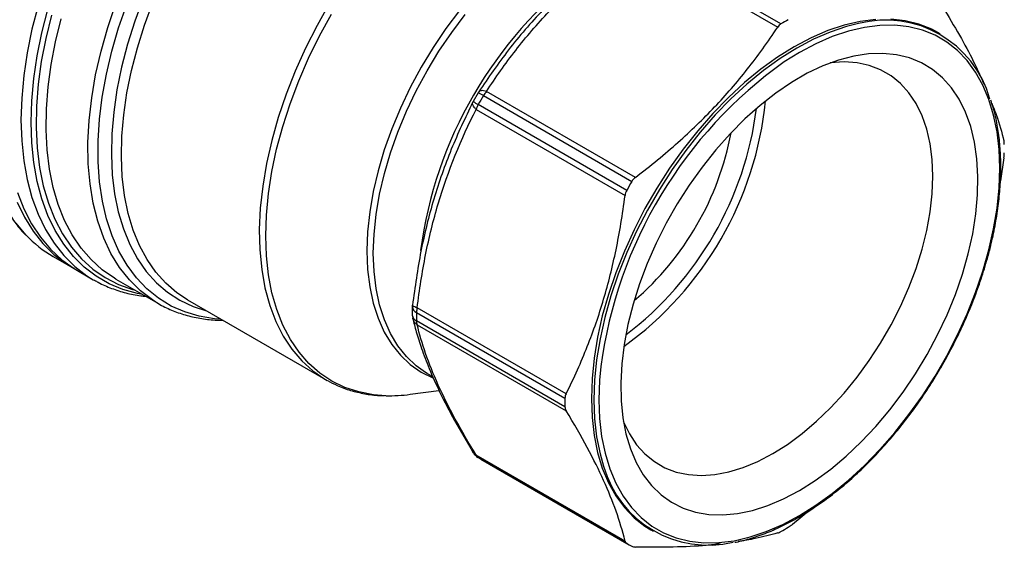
# Model space of a CAD drawing. Header units: inches. Extents: x 0.5 to 21.5, y 0.5 to 16.5.
# Tile 9 of 11: x 15.3 to 18.6, y 12.3 to 14. Entities that reach past the tile are written whole.
import ezdxf

# ---------------------------------------------------------------- set-up
doc = ezdxf.new("R2010")
doc.units = ezdxf.units.IN
doc.header["$LTSCALE"] = 2
doc.header["$MEASUREMENT"] = 0

msp = doc.modelspace()

# ---------------------------------------------------------------- linework, layer by layer
for p, q in [((17.8209, 14.0349), (17.327, 14.3201)), ((17.3147, 14.3101), (17.81, 14.0242)), ((18.3509, 14.0017), (18.3426, 14.0065)), ((16.8137, 13.8064), (16.7968, 13.7771)), ((16.816, 13.8091), (16.8151, 13.8078)), ((16.8311, 13.7967), (17.3251, 13.5115)), ((17.3368, 13.5247), (16.8416, 13.8106)), ((16.7956, 13.7737), (16.7962, 13.7751)), ((17.3078, 13.4816), (16.8139, 13.7668)), ((16.807, 13.7508), (17.3023, 13.4649)), ((18.5625, 13.5896), (18.5506, 13.5129)), ((15.3999, 13.2618), (15.4806, 13.2152)), ((15.4639, 13.2249), (15.5336, 13.1846)), ((15.5336, 13.1846), (15.5374, 13.1825)), ((15.6088, 13.1867), (15.7482, 13.1062)), ((15.7482, 13.1062), (15.7408, 13.1106)), ((15.8471, 13.1173), (16.306, 12.8524)), ((16.5947, 13.095), (16.5947, 13.0667)), ((16.6085, 13.0757), (17.1024, 12.7905)), ((17.1063, 12.8053), (16.611, 13.0912)), ((17.1024, 12.7623), (16.6085, 13.0475)), ((16.611, 13.0348), (17.1063, 12.7489)), ((16.6464, 12.8718), (16.6628, 12.8624)), ((16.306, 12.8524), (16.3117, 12.8492)), ((16.5876, 12.8035), (16.6834, 12.8165)), ((17.3023, 12.3157), (16.807, 12.6016)), ((16.8139, 12.5935), (17.3078, 12.3083)), ((16.8225, 12.5883), (17.3164, 12.3032)), ((17.9166, 12.4178), (17.8588, 12.3708)), ((17.3879, 12.3528), (17.3963, 12.348))]:
    msp.add_line(p, q)
at = {"flags": 128}
for points in [[(15.6996, 14.1208), (15.6713, 14.044), (15.6472, 13.9673), (15.6274, 13.891), (15.6121, 13.8158), (15.6013, 13.742), (15.5951, 13.6701), (15.5936, 13.6005), (15.5967, 13.5337), (15.6044, 13.47), (15.6167, 13.4099), (15.6336, 13.3537), (15.6548, 13.3018), (15.6803, 13.2544), (15.7099, 13.2119), (15.7435, 13.1746), (15.7808, 13.1426), (15.8216, 13.1161), (15.8657, 13.0954), (15.9096, 13.0813)], [(15.3498, 14.0956), (15.3295, 14.017), (15.3136, 13.9393), (15.3022, 13.863), (15.2953, 13.7886), (15.293, 13.7164), (15.2953, 13.6468), (15.3022, 13.5803), (15.3136, 13.5172), (15.3295, 13.4579), (15.3498, 13.4027), (15.3744, 13.3519), (15.4031, 13.3057), (15.4357, 13.2645), (15.4722, 13.2285), (15.5123, 13.1979), (15.5336, 13.1846)], [(15.6973, 13.1356), (15.6808, 13.1387), (15.632, 13.1522), (15.586, 13.1713), (15.5431, 13.1961), (15.5035, 13.2264), (15.4674, 13.2619), (15.4352, 13.3026), (15.4068, 13.3482), (15.3825, 13.3984), (15.3625, 13.453), (15.3468, 13.5116), (15.3355, 13.574), (15.3287, 13.6397), (15.3264, 13.7084), (15.3287, 13.7797), (15.3355, 13.8533), (15.3468, 13.9287), (15.3625, 14.0054), (15.3825, 14.0831)], [(15.7408, 13.1106), (15.7303, 13.1172), (15.69, 13.1476), (15.6535, 13.1836), (15.6208, 13.225), (15.5923, 13.2715), (15.5681, 13.3229), (15.5484, 13.3788), (15.5332, 13.4389), (15.5227, 13.5028), (15.5169, 13.5702), (15.5159, 13.6407), (15.5197, 13.7138), (15.5282, 13.7891), (15.5414, 13.8661), (15.5593, 13.9444), (15.5816, 14.0235), (15.6083, 14.1029)], [(15.958, 13.0533), (15.9365, 13.0549), (15.8857, 13.0631), (15.8375, 13.0772), (15.7923, 13.0971), (15.7503, 13.1228), (15.7117, 13.154), (15.6768, 13.1907), (15.6458, 13.2325), (15.6188, 13.2792), (15.5961, 13.3306), (15.5777, 13.3864), (15.5638, 13.4461), (15.5545, 13.5095), (15.5498, 13.5762), (15.5497, 13.6458), (15.5542, 13.7179), (15.5634, 13.792), (15.5771, 13.8677), (15.5953, 13.9446), (15.6179, 14.0222), (15.6447, 14.1001)], [(15.8471, 13.1173), (15.8113, 13.141), (15.7746, 13.1726), (15.7415, 13.2095), (15.7123, 13.2515), (15.6872, 13.2983), (15.6663, 13.3496), (15.6497, 13.405), (15.6376, 13.4644), (15.63, 13.5272), (15.627, 13.5932), (15.6286, 13.6618), (15.6347, 13.7328), (15.6454, 13.8056), (15.6605, 13.8799), (15.68, 13.9551), (15.7038, 14.0308), (15.7317, 14.1066)], [(16.3197, 14.1035), (16.278, 14.0298), (16.2398, 13.9546), (16.2055, 13.8782), (16.1751, 13.8011), (16.1489, 13.7238), (16.1271, 13.6469), (16.1098, 13.5708), (16.0971, 13.4959), (16.0891, 13.4228), (16.0858, 13.3519), (16.0873, 13.2837), (16.0936, 13.2186), (16.1046, 13.157), (16.1202, 13.0993), (16.1404, 13.0459), (16.1649, 12.9971), (16.1938, 12.9532), (16.2267, 12.9145), (16.2635, 12.8812), (16.3039, 12.8536), (16.306, 12.8524)], [(15.3943, 14.0644), (15.3751, 13.9867), (15.3603, 13.9101), (15.35, 13.835), (15.3443, 13.7618), (15.3431, 13.6909), (15.3466, 13.6228), (15.3546, 13.5579), (15.3672, 13.4965), (15.3842, 13.4389), (15.4056, 13.3856), (15.4312, 13.3367), (15.4609, 13.2926), (15.4946, 13.2536), (15.532, 13.2198), (15.5729, 13.1915), (15.6171, 13.1688), (15.6643, 13.1519), (15.6736, 13.1493)], [(15.6088, 13.1867), (15.6035, 13.1898), (15.5631, 13.2178), (15.5262, 13.2512), (15.4929, 13.2897), (15.4635, 13.3332), (15.4382, 13.3815), (15.4171, 13.4342), (15.4003, 13.4911), (15.3879, 13.5517), (15.3799, 13.6159), (15.3765, 13.6832), (15.3777, 13.7531), (15.3833, 13.8254), (15.3935, 13.8997), (15.4081, 13.9754), (15.4271, 14.0521)], [(16.5063, 12.799), (16.4658, 12.8021), (16.4168, 12.8113), (16.3706, 12.8265), (16.3273, 12.8474), (16.2873, 12.874), (16.2508, 12.9061), (16.218, 12.9435), (16.1892, 12.986), (16.1645, 13.0332), (16.144, 13.085), (16.1279, 13.141), (16.1164, 13.2008), (16.1094, 13.2641), (16.1069, 13.3305), (16.1091, 13.3996), (16.116, 13.4709), (16.1273, 13.5441), (16.1432, 13.6185), (16.1635, 13.6939), (16.188, 13.7697), (16.2167, 13.8455), (16.2493, 13.9208), (16.2856, 13.9951), (16.3255, 14.0679)], [(16.7521, 14.0795), (16.7067, 14.0194), (16.664, 13.9564), (16.6243, 13.8911), (16.5879, 13.8238), (16.5552, 13.7552), (16.5263, 13.6858), (16.5015, 13.6159), (16.4809, 13.5463), (16.4647, 13.4774), (16.4531, 13.4097), (16.4461, 13.3437), (16.4438, 13.28), (16.4461, 13.2189), (16.4531, 13.161), (16.4647, 13.1068), (16.4809, 13.0565), (16.5015, 13.0106), (16.5263, 12.9695), (16.5552, 12.9333), (16.5879, 12.9025), (16.6243, 12.8773), (16.6629, 12.8582)], [(16.6386, 12.8765), (16.6079, 12.8983), (16.5754, 12.9289), (16.5468, 12.9648), (16.5222, 13.0056), (16.5018, 13.0512), (16.4857, 13.101), (16.4742, 13.1549), (16.4673, 13.2123), (16.4649, 13.2729), (16.4673, 13.3361), (16.4742, 13.4016), (16.4857, 13.4688), (16.5018, 13.5372), (16.5222, 13.6063), (16.5468, 13.6755), (16.5754, 13.7445), (16.6079, 13.8125), (16.644, 13.8792), (16.6833, 13.9441), (16.7257, 14.0066), (16.7707, 14.0662)], [(18.3426, 14.0065), (18.3225, 14.0172), (18.2799, 14.0342), (18.2345, 14.0455), (18.1866, 14.0508)], [(18.1364, 14.0501), (18.0845, 14.0435), (18.031, 14.031), (17.9764, 14.0127), (17.921, 13.9888), (17.8653, 13.9592), (17.8095, 13.9244), (17.7541, 13.8845), (17.6995, 13.8397), (17.6461, 13.7905), (17.5941, 13.737), (17.544, 13.6798), (17.496, 13.6191), (17.4506, 13.5555), (17.408, 13.4893), (17.3686, 13.4209), (17.3325, 13.3509), (17.3001, 13.2798), (17.2715, 13.2079), (17.247, 13.1359), (17.2267, 13.0642), (17.2108, 12.9932), (17.1994, 12.9236), (17.1925, 12.8556), (17.1902, 12.7899), (17.1925, 12.7269), (17.1994, 12.6669), (17.2108, 12.6105), (17.2267, 12.5579), (17.247, 12.5096), (17.2715, 12.4659), (17.3001, 12.427), (17.3325, 12.3933), (17.3686, 12.3649), (17.3879, 12.3528)], [(18.0792, 14.0361), (18.0393, 14.0262), (17.9847, 14.0079), (17.9294, 13.9839), (17.8736, 13.9544), (17.8179, 13.9196), (17.7625, 13.8796), (17.7079, 13.8349), (17.6544, 13.7856), (17.6024, 13.7322), (17.5523, 13.675), (17.5044, 13.6143), (17.459, 13.5507), (17.4164, 13.4844), (17.3769, 13.4161), (17.3409, 13.3461), (17.3084, 13.275), (17.2799, 13.2031), (17.2554, 13.1311), (17.2351, 13.0594), (17.2192, 12.9884), (17.2077, 12.9187), (17.2008, 12.8508), (17.1985, 12.7851), (17.2008, 12.7221), (17.2077, 12.6621), (17.2192, 12.6057), (17.2311, 12.5648)], [(17.882, 12.4001), (17.937, 12.4345), (17.9917, 12.4739), (18.0456, 12.5181), (18.0985, 12.5668), (18.1498, 12.6196), (18.1993, 12.6761), (18.2466, 12.736), (18.2915, 12.7988), (18.3335, 12.8643), (18.3725, 12.9317), (18.4081, 13.0009), (18.4401, 13.0711), (18.4683, 13.1421), (18.4925, 13.2132), (18.5126, 13.2841), (18.5283, 13.3541), (18.5396, 13.4229), (18.5464, 13.49), (18.5487, 13.5549), (18.5464, 13.6172), (18.5396, 13.6764), (18.5283, 13.7321), (18.5126, 13.7841), (18.4925, 13.8318), (18.4683, 13.875), (18.4401, 13.9134), (18.4081, 13.9467), (18.3725, 13.9747), (18.3335, 13.9972), (18.2915, 14.014), (18.2466, 14.0251), (18.1993, 14.0303), (18.1498, 14.0297), (18.0985, 14.0232), (18.0456, 14.0109), (17.9917, 13.9928), (17.937, 13.9691), (17.882, 13.9399), (17.8314, 13.9086)], [(17.882, 12.4837), (17.9345, 12.5167), (17.9866, 12.5548), (18.0379, 12.5977), (18.088, 12.6452), (18.1365, 12.6967), (18.1829, 12.7519), (18.227, 12.8104), (18.2685, 12.8717), (18.3069, 12.9354), (18.3419, 13.0009), (18.3734, 13.0677), (18.401, 13.1353), (18.4246, 13.2032), (18.4439, 13.2708), (18.4588, 13.3376), (18.4692, 13.4032), (18.475, 13.4669), (18.4762, 13.5282), (18.4727, 13.5868), (18.4646, 13.6421), (18.4519, 13.6937), (18.4348, 13.7412), (18.4133, 13.7843), (18.3877, 13.8225), (18.3581, 13.8557), (18.3248, 13.8834), (18.2881, 13.9056), (18.2481, 13.922), (18.2053, 13.9326), (18.16, 13.9371), (18.1124, 13.9357), (18.0631, 13.9283), (18.0124, 13.9149), (17.9606, 13.8957), (17.9083, 13.8709), (17.8557, 13.8405), (17.8033, 13.8049), (17.7515, 13.7643), (17.7008, 13.7191), (17.6515, 13.6696), (17.604, 13.6162), (17.5586, 13.5592), (17.5158, 13.4993), (17.4759, 13.4367), (17.4391, 13.3721), (17.4058, 13.3059), (17.3762, 13.2386), (17.3506, 13.1708), (17.3291, 13.103), (17.312, 13.0357), (17.2993, 12.9694), (17.2912, 12.9048), (17.2877, 12.8422), (17.2889, 12.7821), (17.2947, 12.7251), (17.3051, 12.6716), (17.32, 12.622), (17.3393, 12.5767), (17.3629, 12.536), (17.3905, 12.5003), (17.422, 12.4698), (17.4571, 12.4448), (17.4955, 12.4255), (17.5369, 12.412), (17.581, 12.4044), (17.6275, 12.4029), (17.6759, 12.4073), (17.726, 12.4177), (17.7773, 12.434), (17.8294, 12.456), (17.882, 12.4837)], [(17.7936, 12.6062), (17.8427, 12.6372), (17.8914, 12.6731), (17.9393, 12.7138), (17.9859, 12.7588), (18.0309, 12.8077), (18.0739, 12.8601), (18.1144, 12.9156), (18.1523, 12.9738), (18.187, 13.034), (18.2185, 13.0958), (18.2463, 13.1587), (18.2702, 13.2221), (18.2901, 13.2856), (18.3057, 13.3484), (18.3169, 13.4102), (18.3237, 13.4704), (18.326, 13.5284), (18.3237, 13.5839), (18.3169, 13.6362), (18.3057, 13.685), (18.2901, 13.7298), (18.2702, 13.7703), (18.2463, 13.8061), (18.2185, 13.8369), (18.187, 13.8624), (18.1523, 13.8825), (18.1144, 13.897), (18.0739, 13.9056), (18.0309, 13.9085), (17.9859, 13.9054), (17.9844, 13.9052)], [(15.2812, 13.4743), (15.3026, 13.4201), (15.3282, 13.3705), (15.3579, 13.3255), (15.3915, 13.2856), (15.4289, 13.2509), (15.4698, 13.2217), (15.4806, 13.2152)], [(15.2801, 13.4429), (15.3047, 13.3921), (15.3334, 13.346), (15.3661, 13.3048), (15.4025, 13.2688), (15.4426, 13.2381), (15.4639, 13.2249)], [(15.31, 13.3331), (15.2772, 13.3721)], [(16.6464, 12.8718), (16.644, 12.8732), (16.6386, 12.8765)], [(17.2217, 12.896), (17.2175, 12.85), (17.2152, 12.7851), (17.2175, 12.7229), (17.2243, 12.6636), (17.2356, 12.6079), (17.2513, 12.556), (17.2714, 12.5083), (17.2956, 12.4651), (17.3238, 12.4267), (17.3558, 12.3934), (17.3914, 12.3654), (17.4304, 12.3429), (17.4724, 12.326), (17.5173, 12.3149), (17.5646, 12.3097), (17.6141, 12.3103), (17.6655, 12.3168), (17.7183, 12.3292), (17.7722, 12.3472), (17.8269, 12.3709), (17.882, 12.4001)], [(17.2965, 12.7136), (17.2971, 12.7123), (17.3169, 12.6718), (17.3409, 12.636), (17.3686, 12.6052), (17.4001, 12.5797), (17.4348, 12.5596), (17.4727, 12.5452), (17.5133, 12.5365), (17.5562, 12.5336), (17.6012, 12.5367), (17.6478, 12.5456), (17.6957, 12.5602), (17.7444, 12.5805), (17.7936, 12.6062)]]:
    msp.add_lwpolyline(points, dxfattribs=at)
for centre, radius, start, end in [((18.0039, 13.0995), 1.3937, 127.3476, 172.4722), ((18.3201, 13.1984), 0.9742, 119.1688, 120.8259), ((18.1697, 13.6879), 0.3597, 15.7104, 104.5731), ((18.6917, 12.7007), 1.483, 125.4605, 172.4305), ((16.8544, 13.7823), 0.0472, 147.0211, 149.4476), ((16.7116, 13.6019), 0.2285, 58.4594, 63.4681), ((18.3725, 12.8869), 1.7898, 149.4477, 150.5523), ((16.8983, 13.7572), 0.0779, 136.7497, 149.5796), ((16.8379, 13.7538), 0.0472, 150.5524, 152.972), ((16.9239, 13.9696), 0.2307, 236.5707, 241.5311), ((16.8817, 13.7283), 0.0779, 150.4206, 163.2498), ((16.6298, 13.8929), 1.1455, 305.7077, 354.2977), ((16.6242, 13.8961), 1.1243, 307.2618, 352.7436), ((16.7006, 13.852), 0.971, 310.6142, 349.3912), ((18.8664, 12.6017), 1.7898, 149.4477, 150.5523), ((15.5997, 13.6063), 0.3982, 223.3262, 239.887), ((16.6419, 13.0943), 0.0472, 173.0882, 179.1784), ((16.617, 13.0963), 0.0223, 183.4979, 247.7352), ((17.5828, 13.0616), 0.9744, 179.1716, 180.8284), ((16.6666, 13.0742), 0.0581, 162.9443, 178.5539), ((16.6419, 13.0674), 0.0472, 180.8354, 193.1713), ((16.6186, 13.0693), 0.0241, 186.1942, 245.2373), ((16.6404, 13.0473), 0.0319, 179.6783, 203.0078), ((16.5199, 13.2901), 0.4913, 268.4152, 277.9228), ((18.0768, 12.7764), 0.9744, 179.1716, 180.8284), ((16.8379, 12.6341), 0.0472, 211.5694, 238.3381), ((16.8236, 12.6086), 0.018, 203.0873, 237.3498), ((16.9948, 12.8868), 0.3446, 238.338, 240.0026), ((17.577, 12.6614), 0.3592, 195.6009, 283.738), ((17.3461, 13.1981), 0.9742, 299.1688, 300.8259), ((17.4887, 12.6016), 0.3446, 238.3379, 241.6513)]:
    msp.add_arc(centre, radius, start, end)
for points, knots in [([(15.8848, 15.1648), (15.879, 15.161), (15.8539, 15.1442), (15.8099, 15.1099), (15.753, 15.0621), (15.6974, 15.0101), (15.6432, 14.9545), (15.5907, 14.8955), (15.5401, 14.8334), (15.4917, 14.7685), (15.4458, 14.7011), (15.4025, 14.6316), (15.362, 14.5603), (15.3246, 14.4875), (15.2904, 14.4137), (15.2597, 14.3391), (15.2325, 14.2641), (15.209, 14.1892), (15.1893, 14.1146), (15.1736, 14.0408), (15.1619, 13.9681), (15.1543, 13.8968), (15.1508, 13.8273), (15.1515, 13.7599), (15.1564, 13.695), (15.1654, 13.6329), (15.1787, 13.5739), (15.196, 13.5184), (15.2174, 13.4666), (15.2426, 13.4188), (15.272, 13.3758), (15.2933, 13.3483), (15.3056, 13.3366), (15.306, 13.3363)], [0, 0, 0, 0, 0.010068, 0.044224, 0.078368, 0.112499, 0.146617, 0.180723, 0.21482, 0.248908, 0.282991, 0.31707, 0.351149, 0.385228, 0.41931, 0.453398, 0.487493, 0.521598, 0.555716, 0.589848, 0.623996, 0.658161, 0.692343, 0.726542, 0.760752, 0.794965, 0.829165, 0.863332, 0.897438, 0.931452, 0.965342, 0.999085, 1, 1, 1, 1]), ([(17.2993, 14.3197), (17.2515, 14.2822), (17.1559, 14.2073), (17.027, 14.0828), (16.9118, 13.9501), (16.8477, 13.8562), (16.8157, 13.8093)], [0, 0, 0, 0, 0.2497851, 0.4998987, 0.7500307, 1, 1, 1, 1]), ([(16.8416, 13.8106), (16.8715, 13.8568), (16.9038, 13.9024), (16.9731, 13.9913), (17.0103, 14.0347), (17.1296, 14.1603), (17.2191, 14.2383), (17.3147, 14.3101)], [0, 0, 0, 0, 0.25, 0.25, 0.5, 0.5, 1, 1, 1, 1]), ([(18.3665, 14.0793), (18.3851, 14.048), (18.4212, 13.9872), (18.4646, 13.9054), (18.4866, 13.8567), (18.4966, 13.8347)], [0, 0, 0, 0, 0.367187, 0.714312, 1, 1, 1, 1]), ([(17.3368, 13.5247), (17.3882, 13.5638), (17.4349, 13.6023), (17.5218, 13.6797), (17.5621, 13.7187), (17.6384, 13.7992), (17.6743, 13.8407), (17.7437, 13.9283), (17.7771, 13.9744), (17.81, 14.0242)], [0, 0, 0, 0, 0.25, 0.25, 0.5, 0.5, 0.75, 0.75, 1, 1, 1, 1]), ([(16.8416, 13.8106), (16.8381, 13.8115), (16.8313, 13.8133), (16.8231, 13.8131), (16.8178, 13.8117), (16.8164, 13.8096), (16.816, 13.8091)], [0, 0, 0, 0, 0.299747, 0.593332, 0.889748, 1, 1, 1, 1]), ([(16.7952, 13.7738), (16.7707, 13.7226), (16.7216, 13.62), (16.664, 13.454), (16.6204, 13.2803), (16.6035, 13.1599), (16.595, 13.0998)], [0, 0, 0, 0, 0.24996, 0.500138, 0.750204, 1, 1, 1, 1]), ([(16.807, 13.7508), (16.8045, 13.7533), (16.7995, 13.7584), (16.7956, 13.7657), (16.7942, 13.7709), (16.7953, 13.7731), (16.7956, 13.7737)], [0, 0, 0, 0, 0.299395, 0.598789, 0.898184, 1, 1, 1, 1]), ([(18.5522, 13.5597), (18.552, 13.5704), (18.5517, 13.6013), (18.548, 13.6505), (18.5395, 13.7061), (18.5298, 13.7498), (18.5214, 13.7735), (18.5188, 13.781)], [0, 0, 0, 0, 0.1317655, 0.3820696, 0.6324501, 0.8827776, 1, 1, 1, 1]), ([(18.5219, 13.7718), (18.5271, 13.7588), (18.5449, 13.7141), (18.5552, 13.6743), (18.5625, 13.646)], [0, 0, 0, 0, 0.289524, 1, 1, 1, 1]), ([(16.611, 13.0912), (16.6182, 13.1506), (16.6274, 13.2095), (16.6505, 13.3251), (16.6644, 13.3819), (16.714, 13.5478), (16.7569, 13.6526), (16.807, 13.7508)], [0, 0, 0, 0, 0.25, 0.25, 0.5, 0.5, 1, 1, 1, 1]), ([(17.6672, 12.3118), (17.6687, 12.312), (17.6869, 12.3147), (17.7228, 12.325), (17.7747, 12.3427), (17.8273, 12.3661), (17.8802, 12.3943), (17.933, 12.4272), (17.9854, 12.4647), (18.0372, 12.5064), (18.0879, 12.5523), (18.1373, 12.6018), (18.1852, 12.6549), (18.2311, 12.711), (18.2749, 12.77), (18.3162, 12.8314), (18.3549, 12.8949), (18.3907, 12.96), (18.4233, 13.0265), (18.4527, 13.0939), (18.4785, 13.1617), (18.5007, 13.2297), (18.5191, 13.2973), (18.5336, 13.3642), (18.5441, 13.4299), (18.5504, 13.493), (18.5521, 13.5359), (18.5522, 13.5575), (18.5522, 13.5597)], [0, 0, 0, 0, 0.00375, 0.045074, 0.086456, 0.127874, 0.169311, 0.210753, 0.25219, 0.293621, 0.335042, 0.376455, 0.417859, 0.459256, 0.500648, 0.542035, 0.583421, 0.624806, 0.666193, 0.707582, 0.748976, 0.790376, 0.831784, 0.873202, 0.914631, 0.956073, 0.995343, 1, 1, 1, 1]), ([(17.1063, 12.8053), (17.133, 12.8587), (17.1562, 12.9107), (17.1974, 13.0146), (17.2153, 13.0665), (17.2469, 13.1728), (17.2605, 13.2271), (17.2841, 13.3412), (17.2941, 13.4008), (17.3023, 13.4649)], [0, 0, 0, 0, 0.25, 0.25, 0.5, 0.5, 0.75, 0.75, 1, 1, 1, 1]), ([(15.538, 13.1828), (15.5418, 13.1805), (15.5596, 13.1696), (15.5942, 13.1551), (15.6417, 13.14), (15.6798, 13.1317), (15.7024, 13.13), (15.7078, 13.1295)], [0, 0, 0, 0, 0.0754586, 0.3541248, 0.6328864, 0.9125424, 1, 1, 1, 1]), ([(15.7405, 13.1114), (15.7437, 13.1093), (15.7603, 13.0982), (15.7933, 13.0831), (15.8392, 13.0664), (15.8878, 13.0556), (15.9292, 13.0501), (15.9549, 13.0502), (15.9632, 13.0503)], [0, 0, 0, 0, 0.050247, 0.261791, 0.473257, 0.685237, 0.898311, 1, 1, 1, 1]), ([(16.611, 13.0912), (16.608, 13.0922), (16.602, 13.094), (16.5969, 13.0968), (16.5946, 13.0988), (16.5951, 13.0996), (16.5952, 13.0997)], [0, 0, 0, 0, 0.318937, 0.637874, 0.956811, 1, 1, 1, 1]), ([(16.5959, 13.0566), (16.5996, 13.0417), (16.6078, 13.0093), (16.6254, 12.9539), (16.6506, 12.8872), (16.6867, 12.8074), (16.735, 12.7142), (16.7761, 12.6455), (16.7976, 12.6094)], [0, 0, 0, 0, 0.114802, 0.250507, 0.406939, 0.584012, 0.781762, 1, 1, 1, 1]), ([(16.611, 13.0348), (16.6081, 13.0373), (16.6022, 13.0423), (16.5974, 13.0501), (16.5966, 13.0552), (16.5963, 13.0567)], [0, 0, 0, 0, 0.414609, 0.829219, 1, 1, 1, 1]), ([(16.807, 12.6016), (16.7569, 12.6831), (16.714, 12.7617), (16.6644, 12.8708), (16.6505, 12.9057), (16.6274, 12.9725), (16.6182, 13.0044), (16.611, 13.0348)], [0, 0, 0, 0, 0.5, 0.5, 0.75, 0.75, 1, 1, 1, 1]), ([(16.3125, 12.8494), (16.3231, 12.8436), (16.3475, 12.8304), (16.389, 12.8157), (16.4361, 12.8047), (16.4738, 12.7993), (16.4962, 12.7993), (16.5017, 12.7993)], [0, 0, 0, 0, 0.186622, 0.430583, 0.67508, 0.920873, 1, 1, 1, 1]), ([(17.3023, 12.3157), (17.2941, 12.3489), (17.2841, 12.3817), (17.2605, 12.4482), (17.2469, 12.4819), (17.2153, 12.5517), (17.1974, 12.5879), (17.1562, 12.6645), (17.133, 12.705), (17.1063, 12.7489)], [0, 0, 0, 0, 0.25, 0.25, 0.5, 0.5, 0.75, 0.75, 1, 1, 1, 1]), ([(16.807, 12.6016), (16.8044, 12.6029), (16.8005, 12.6049), (16.7986, 12.6085), (16.798, 12.6097)], [0, 0, 0, 0, 0.664715, 1, 1, 1, 1]), ([(17.81, 12.3426), (17.7858, 12.336), (17.7452, 12.3248), (17.6976, 12.3172), (17.6783, 12.3141)], [0, 0, 0, 0, 0.593538, 1, 1, 1, 1]), ([(17.6184, 12.3062), (17.6032, 12.3044), (17.5549, 12.2987), (17.4617, 12.2945), (17.3793, 12.2953), (17.3368, 12.2957)], [0, 0, 0, 0, 0.181336, 0.578532, 1, 1, 1, 1])]:
    msp.add_open_spline(points, degree=3, knots=knots)
for points in [[(17.8209, 14.0349), (17.8167, 14.0324), (17.813, 14.0287), (17.81, 14.0242)], [(18.5638, 13.6341), (18.5637, 13.639), (18.5633, 13.643), (18.5625, 13.646)], [(18.5625, 13.5896), (18.5633, 13.5955), (18.5637, 13.601), (18.5638, 13.6059)], [(17.3368, 13.5247), (17.3321, 13.5211), (17.3281, 13.5167), (17.3251, 13.5115)], [(17.3078, 13.4816), (17.3049, 13.4764), (17.303, 13.4707), (17.3023, 13.4649)], [(17.1063, 12.8053), (17.1038, 12.8005), (17.1025, 12.7954), (17.1024, 12.7905)], [(17.1024, 12.7623), (17.1025, 12.7575), (17.1038, 12.7529), (17.1063, 12.7489)], [(17.81, 12.3426), (17.813, 12.3434), (17.8167, 12.3451), (17.8209, 12.3474)], [(17.8453, 12.3615), (17.8496, 12.364), (17.8541, 12.3672), (17.8588, 12.3708)], [(17.3023, 12.3157), (17.303, 12.3126), (17.3049, 12.3101), (17.3078, 12.3083)], [(17.3251, 12.2984), (17.3281, 12.2967), (17.3321, 12.2958), (17.3368, 12.2957)]]:
    msp.add_open_spline(points, degree=3)

doc.saveas('drawing.dxf')
